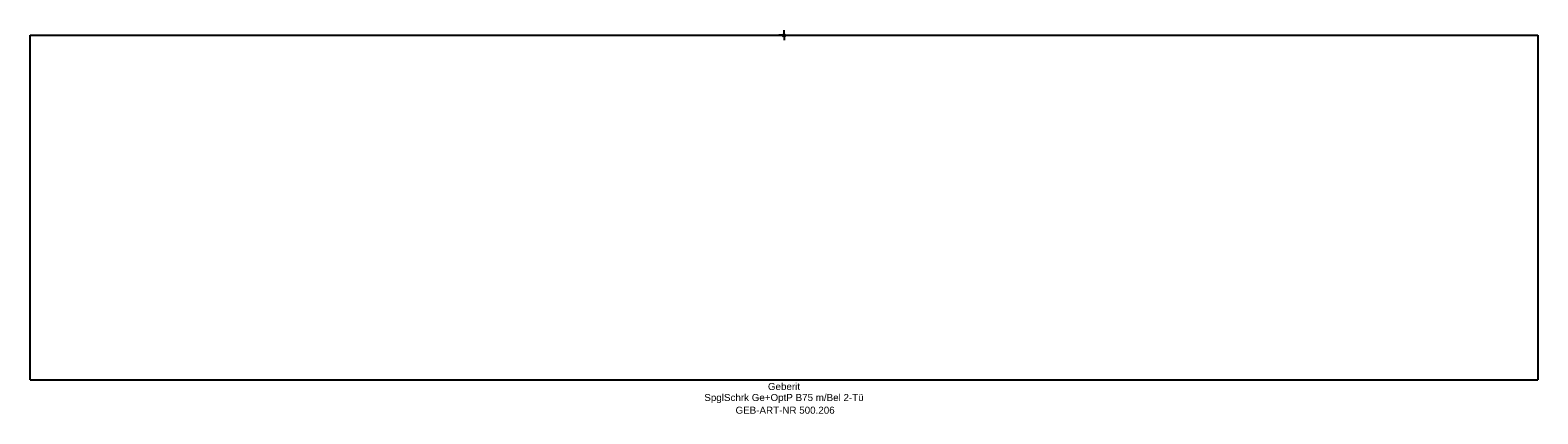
# Model space of a CAD drawing. Header units: millimetres. Extents: x -376 to 376, y -189 to 2.
import ezdxf
from ezdxf.enums import TextEntityAlignment as Align

# ---------------------------------------------------------------- set-up
doc = ezdxf.new("R2010")
doc.units = ezdxf.units.MM
doc.layers.get('0').update_dxf_attribs({"linetype": 'CONTINUOUS'})
for name, color, linetype, lineweight in [('Arbeitspunkt(DIN)', 7, 'CONTINUOUS', 25), ('GEB-ART-NR', 1, 'CONTINUOUS', 18), ('GEB-BEZUG', 2, 'CONTINUOUS', 25), ('GEB-TEXT', 5, 'CONTINUOUS', 18)]:
    doc.layers.add(name, color=color, linetype=linetype, lineweight=lineweight)
doc.layers.add('GEB-KONTUR-A', color=5, linetype='CONTINUOUS')
doc.styles.get("Standard").update_dxf_attribs({"font": 'arial.ttf'})

# ---------------------------------------------------------------- blocks, each defined once
blk = doc.blocks.new('Einfügepunkt')
at = {"layer": 'GEB-BEZUG'}
for p, q in [((-0.71, -0.71), (0.71, 0.71)), ((-0.71, 0.71), (0.71, -0.71))]:
    blk.add_line(p, q, dxfattribs=at)

msp = doc.modelspace()

# ---------------------------------------------------------------- linework, layer by layer
at = {"layer": 'Arbeitspunkt(DIN)', "ltscale": 25}
for q in [(-2.5, 0), (0, 2.5), (0, -2.5), (2.5, 0)]:
    msp.add_line((0, 0), q, dxfattribs=at)
at = {"layer": 'GEB-KONTUR-A', "ltscale": 25}
for p, q in [((-376, 0), (376, 0)), ((-376, -172), (-376, 0)), ((376, 0), (376, -172)), ((-376, -172), (376, -172))]:
    msp.add_line(p, q, dxfattribs=at)

# ---------------------------------------------------------------- block references
at = {"ltscale": 25}
msp.add_blockref('Einfügepunkt', (0, 0), dxfattribs=at)

# ---------------------------------------------------------------- texts
at = {"layer": 'GEB-ART-NR'}
msp.add_text('GEB-ART-NR 500.206', height=3.5, dxfattribs=at).set_placement((0.55, -188.84), align=Align.CENTER)
at = {"layer": 'GEB-TEXT'}
for s, p in [('SpglSchrk Ge+OptP B75 m/Bel 2-Tü', (0, -182.5)), ('Geberit', (0, -177))]:
    msp.add_text(s, height=3.5, dxfattribs=at).set_placement(p, align=Align.CENTER)

doc.saveas('drawing.dxf')
